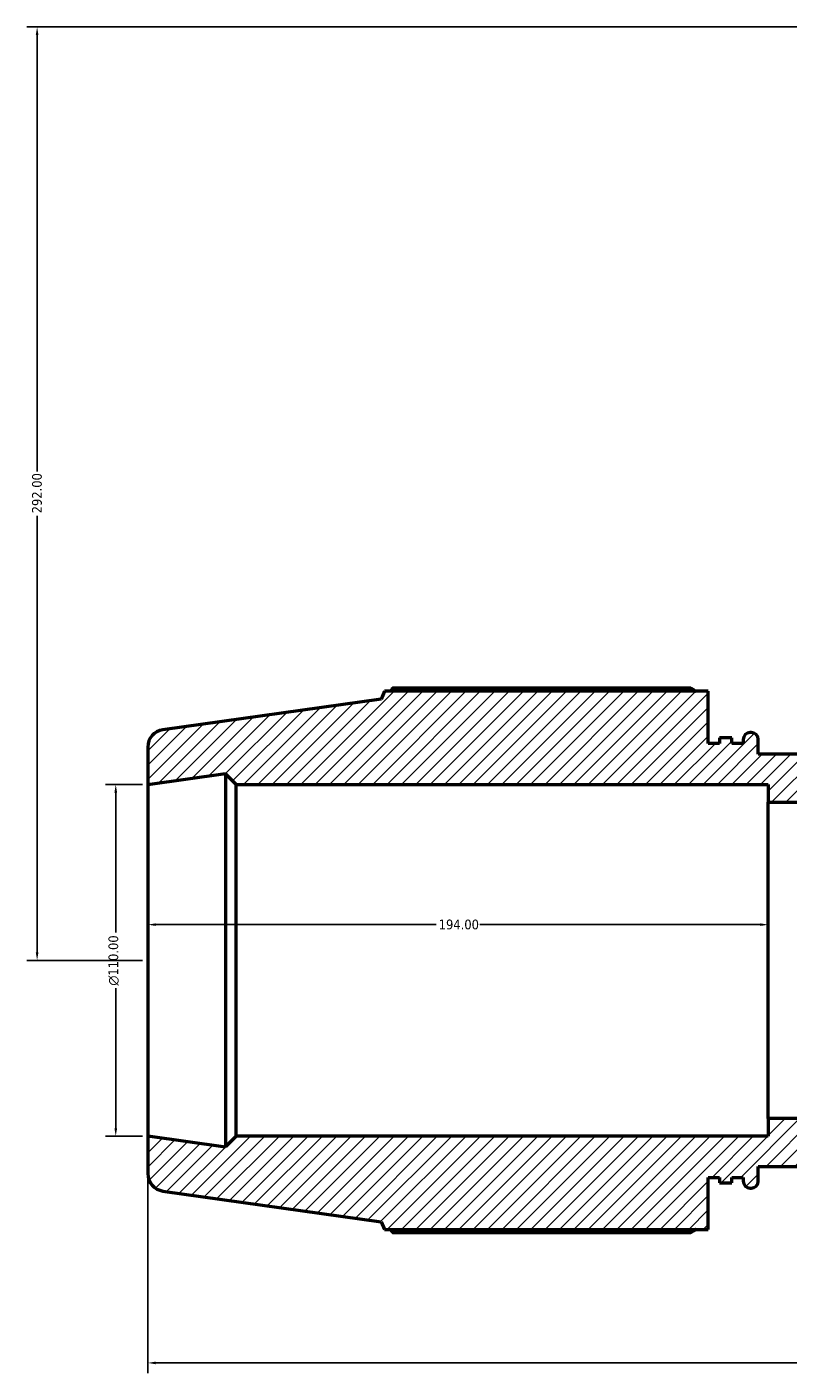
# Model space of a CAD drawing. Header units: millimetres. Extents: x -9 to 1504, y -578 to 1101.
# Tile 1 of 8: x 266 to 504, y -578 to -156. Entities that reach past the tile are written whole.
import ezdxf

# ---------------------------------------------------------------- set-up
doc = ezdxf.new("R2010")
doc.units = ezdxf.units.MM
for name, color, linetype, lineweight in [('Dimension (ANSI)', 7, 'Continuous', 25), ('Hatch (ANSI)', 7, 'Continuous', 18), ('Visible (ANSI)', 7, 'Continuous', 50)]:
    doc.layers.add(name, color=color, linetype=linetype, lineweight=lineweight)
doc.styles.add('Note Text (ANSI)', font='tahoma.ttf')
doc.dimstyles.new('Default - mm (ANSI)', dxfattribs={"dimtxt": 3.048, "dimasz": 2.5, "dimexe": 3.175, "dimexo": 1.6002, "dimgap": 0.8, "dimtad": 0, "dimtoh": 1, "dimrnd": 1e-08, "dimzin": 4, "dimdsep": 46, "dimtxsty": 'Note Text (ANSI)', "dimcen": 0.09, "dimdle": 10, "dimclrd": 256, "dimclre": 256, "dimclrt": 256, "dimadec": 1, "dimazin": 1, "dimtfac": 1, "dimtofl": 0, "dimtmove": 0, "dimatfit": 3, "dimfxl": 1, "dimtolj": 1, "dimtzin": 4, "dimlwd": -1, "dimlwe": -1, "dimarcsym": 0})

# ---------------------------------------------------------------- blocks, each defined once
blk = doc.blocks.new('*D7')
at = {"layer": 'Defpoints', "color": 0, "transparency": 16777216}
for p in [(498.03, -437.3), (304.03, -448.47), (498.03, -448.47)]:
    blk.add_point(p, dxfattribs=at)
at = {"layer": 'Dimension (ANSI)', "transparency": 16777216}
for p, q in [((306.53, -437.3), (394.19, -437.3)), ((495.53, -437.3), (407.87, -437.3))]:
    blk.add_line(p, q, dxfattribs=at)
for points in [[(306.53, -436.88), (306.53, -437.71), (304.03, -437.3)], [(495.53, -436.88), (495.53, -437.71), (498.03, -437.3)]]:
    blk.add_solid(points, dxfattribs=at)
at = {"layer": 'Dimension (ANSI)', "transparency": 16777216, "insert": (394.99, -435.71), "char_height": 3.048, "attachment_point": 1, "style": 'Note Text (ANSI)'}
blk.add_mtext('\\A1;194.00', dxfattribs=at)
blk = doc.blocks.new('*D9')
at = {"layer": 'Defpoints', "color": 0, "transparency": 16777216}
for p in [(304.03, -503.47), (887.03, -503.47), (304.03, -574.4)]:
    blk.add_point(p, dxfattribs=at)
at = {"layer": 'Dimension (ANSI)', "transparency": 16777216}
for p, q in [((304.03, -505.07), (304.03, -577.58)), ((887.03, -505.07), (887.03, -577.58)), ((306.53, -574.4), (588.59, -574.4)), ((884.53, -574.4), (602.48, -574.4))]:
    blk.add_line(p, q, dxfattribs=at)
for points in [[(306.53, -573.98), (306.53, -574.82), (304.03, -574.4)], [(884.53, -573.98), (884.53, -574.82), (887.03, -574.4)]]:
    blk.add_solid(points, dxfattribs=at)
at = {"layer": 'Dimension (ANSI)', "transparency": 16777216, "insert": (589.39, -572.81), "char_height": 3.048, "attachment_point": 1, "style": 'Note Text (ANSI)'}
blk.add_mtext('\\A1;583.00', dxfattribs=at)
blk = doc.blocks.new('*D10')
at = {"layer": 'Defpoints', "color": 0, "transparency": 16777216}
for p in [(540.53, -156.47), (269.44, -448.47), (304.03, -448.47)]:
    blk.add_point(p, dxfattribs=at)
at = {"layer": 'Dimension (ANSI)', "transparency": 16777216}
for p, q in [((538.93, -156.47), (266.26, -156.47)), ((269.44, -158.97), (269.44, -295.51)), ((269.44, -445.97), (269.44, -309.43)), ((302.43, -448.47), (266.26, -448.47))]:
    blk.add_line(p, q, dxfattribs=at)
for points in [[(269.02, -158.97), (269.85, -158.97), (269.44, -156.47)], [(269.02, -445.97), (269.85, -445.97), (269.44, -448.47)]]:
    blk.add_solid(points, dxfattribs=at)
at = {"layer": 'Dimension (ANSI)', "transparency": 16777216, "insert": (267.85, -308.63), "char_height": 3.048, "attachment_point": 1, "rotation": 90, "style": 'Note Text (ANSI)'}
blk.add_mtext('\\A1;292.00', dxfattribs=at)
blk = doc.blocks.new('*D12')
at = {"layer": 'Defpoints', "color": 0, "transparency": 16777216}
for p in [(294.03, -393.47), (304.03, -393.47), (304.03, -503.47)]:
    blk.add_point(p, dxfattribs=at)
at = {"layer": 'Dimension (ANSI)', "transparency": 16777216}
for p, q in [((302.43, -393.47), (290.86, -393.47)), ((294.03, -395.97), (294.03, -439.75)), ((294.03, -500.97), (294.03, -457.19)), ((302.43, -503.47), (290.86, -503.47))]:
    blk.add_line(p, q, dxfattribs=at)
for points in [[(293.61, -395.97), (294.45, -395.97), (294.03, -393.47)], [(293.61, -500.97), (294.45, -500.97), (294.03, -503.47)]]:
    blk.add_solid(points, dxfattribs=at)
at = {"layer": 'Dimension (ANSI)', "transparency": 16777216, "insert": (291.74, -456.39), "char_height": 3.048, "attachment_point": 1, "rotation": 90, "style": 'Note Text (ANSI)'}
blk.add_mtext('\\A1;\\fAIGDT|b0|i0;\\H3.0480;\\ln\\fTahoma|b0|i0;\\H3.0480;110.00', dxfattribs=at)

msp = doc.modelspace()

# ---------------------------------------------------------------- hatches: boundary and pattern name
at = {"layer": 'Hatch (ANSI)'}
h = msp.add_hatch(dxfattribs=at)
h.set_pattern_fill('ANSI31', color=256, scale=25.4, style=0)
h.set_pattern_definition([(45, (0, 0), (-2.245064, 2.245064), [])])
edge = h.paths.add_edge_path()
edge.add_line((479.231, -516.343), (482.756, -516.343))
edge.add_line((482.756, -516.343), (482.756, -518.04))
edge.add_line((482.756, -518.04), (486.673, -518.04))
edge.add_line((486.673, -518.04), (486.673, -516.343))
edge.add_line((486.673, -516.343), (490.198, -516.343))
edge.add_line((490.198, -516.343), (490.198, -517.537))
edge.add_ellipse((492.398, -517.537), major_axis=(-2.2, 0), ratio=1, start_angle=0, end_angle=90)
edge.add_line((492.398, -519.737), (492.698, -519.737))
edge.add_ellipse((492.698, -517.537), major_axis=(0, -2.2), ratio=1, start_angle=0, end_angle=90)
edge.add_line((494.898, -517.537), (494.898, -512.95))
edge.add_line((494.898, -512.95), (696.165, -512.95))
edge.add_line((696.165, -512.95), (696.165, -517.537))
edge.add_ellipse((698.365, -517.537), major_axis=(-2.2, 0), ratio=1, start_angle=0, end_angle=90)
edge.add_line((698.365, -519.737), (698.665, -519.737))
edge.add_ellipse((698.665, -517.537), major_axis=(0, -2.2), ratio=1, start_angle=0, end_angle=90)
edge.add_line((700.865, -517.537), (700.865, -516.343))
edge.add_line((700.865, -516.343), (704.39, -516.343))
edge.add_line((704.39, -516.343), (704.39, -518.04))
edge.add_line((704.39, -518.04), (708.306, -518.04))
edge.add_line((708.306, -518.04), (708.306, -516.343))
edge.add_line((708.306, -516.343), (711.831, -516.343))
edge.add_line((711.831, -516.343), (711.831, -532.633))
edge.add_line((711.831, -532.633), (813.059, -532.633))
edge.add_line((813.059, -532.633), (814.031, -530.228))
edge.add_line((814.031, -530.228), (882.297, -520.634))
edge.add_ellipse((881.531, -515.187), major_axis=(0.765, -5.446), ratio=1, start_angle=0, end_angle=82)
edge.add_line((887.031, -515.187), (887.031, -503.468))
edge.add_line((887.031, -503.468), (862.698, -506.888))
edge.add_line((862.698, -506.888), (862.698, -506.768))
edge.add_line((862.698, -506.768), (859.398, -503.468))
edge.add_line((859.398, -503.468), (693.031, -503.468))
edge.add_line((693.031, -503.468), (693.031, -497.968))
edge.add_line((693.031, -497.968), (498.031, -497.968))
edge.add_line((498.031, -497.968), (498.031, -503.468))
edge.add_line((498.031, -503.468), (331.665, -503.468))
edge.add_line((331.665, -503.468), (328.365, -506.768))
edge.add_line((328.365, -506.768), (328.365, -506.888))
edge.add_line((328.365, -506.888), (304.031, -503.468))
edge.add_line((304.031, -503.468), (304.031, -515.187))
edge.add_ellipse((309.531, -515.187), major_axis=(-5.5, 0), ratio=1, start_angle=0, end_angle=82)
edge.add_line((308.766, -520.634), (377.031, -530.228))
edge.add_line((377.031, -530.228), (378.003, -532.633))
edge.add_line((378.003, -532.633), (479.231, -532.633))
edge.add_line((479.231, -532.633), (479.231, -516.343))
edge = h.paths.add_edge_path()
edge.add_line((511.366, -331.668), (527.656, -331.668))
edge.add_line((527.656, -331.668), (527.656, -338.283))
edge.add_line((527.656, -338.283), (524.262, -338.283))
edge.add_line((524.262, -338.283), (524.262, -340.173))
edge.add_line((524.262, -340.173), (527.656, -340.173))
edge.add_line((527.656, -340.173), (527.656, -346.788))
edge.add_line((527.656, -346.788), (523.069, -346.788))
edge.add_ellipse((523.069, -348.988), major_axis=(0, 2.2), ratio=1, start_angle=0, end_angle=90)
edge.add_ellipse((522.98, -348.368), major_axis=(-2.111, -0.62), ratio=1, start_angle=0, end_angle=73.63125)
edge.add_line((522.98, -350.568), (531.05, -350.568))
edge.add_line((531.05, -350.568), (531.05, -378.487))
edge.add_spline(control_points=[(531.05, -378.487), (531.05, -378.856), (531.013, -379.225), (530.865, -379.949), (530.755, -380.302), (530.33, -381.301), (529.923, -381.899), (528.904, -382.905), (528.301, -383.303), (526.975, -383.847), (526.266, -383.987), (525.55, -383.987)], knot_values=[-0.8661478, -0.8661478, -0.8661478, -0.8661478, -0.7553556, -0.7553556, -0.6445634, -0.6445634, -0.4297089, -0.4297089, -0.2148545, -0.2148545, 0, 0, 0, 0], degree=3, periodic=0)
edge.add_line((525.55, -383.987), (494.898, -383.987))
edge.add_line((494.898, -383.987), (494.898, -379.4))
edge.add_ellipse((492.698, -379.4), major_axis=(2.2, 0), ratio=1, start_angle=0, end_angle=90)
edge.add_line((492.698, -377.2), (492.398, -377.2))
edge.add_ellipse((492.398, -379.4), major_axis=(0, 2.2), ratio=1, start_angle=0, end_angle=90)
edge.add_line((490.198, -379.4), (490.198, -380.593))
edge.add_line((490.198, -380.593), (486.673, -380.593))
edge.add_line((486.673, -380.593), (486.673, -378.897))
edge.add_line((486.673, -378.897), (482.756, -378.897))
edge.add_line((482.756, -378.897), (482.756, -380.593))
edge.add_line((482.756, -380.593), (479.231, -380.593))
edge.add_line((479.231, -380.593), (479.231, -364.303))
edge.add_line((479.231, -364.303), (378.003, -364.303))
edge.add_line((378.003, -364.303), (377.031, -366.709))
edge.add_line((377.031, -366.709), (308.766, -376.303))
edge.add_ellipse((309.531, -381.75), major_axis=(-0.765, 5.446), ratio=1, start_angle=0, end_angle=82)
edge.add_line((304.031, -381.75), (304.031, -393.468))
edge.add_line((304.031, -393.468), (328.365, -390.049))
edge.add_line((328.365, -390.049), (328.365, -390.168))
edge.add_line((328.365, -390.168), (331.665, -393.468))
edge.add_line((331.665, -393.468), (498.031, -393.468))
edge.add_line((498.031, -393.468), (498.031, -398.968))
edge.add_line((498.031, -398.968), (546.031, -398.968))
edge.add_line((546.031, -398.968), (546.031, -350.468))
edge.add_line((546.031, -350.468), (540.531, -350.468))
edge.add_line((540.531, -350.468), (540.531, -184.102))
edge.add_line((540.531, -184.102), (537.231, -180.802))
edge.add_line((537.231, -180.802), (537.111, -180.802))
edge.add_line((537.111, -180.802), (540.531, -156.468))
edge.add_line((540.531, -156.468), (528.812, -156.468))
edge.add_ellipse((528.812, -161.968), major_axis=(0, 5.5), ratio=1, start_angle=0, end_angle=82)
edge.add_line((523.366, -161.203), (513.772, -229.468))
edge.add_line((513.772, -229.468), (511.366, -230.44))
edge.add_line((511.366, -230.44), (511.366, -331.668))
edge = h.paths.add_edge_path()
edge.add_line((663.406, -331.668), (679.696, -331.668))
edge.add_line((679.696, -331.668), (679.696, -230.44))
edge.add_line((679.696, -230.44), (677.291, -229.468))
edge.add_line((677.291, -229.468), (667.697, -161.203))
edge.add_ellipse((662.25, -161.968), major_axis=(5.446, 0.765), ratio=1, start_angle=0, end_angle=82)
edge.add_line((662.25, -156.468), (650.531, -156.468))
edge.add_line((650.531, -156.468), (653.951, -180.802))
edge.add_line((653.951, -180.802), (653.831, -180.802))
edge.add_line((653.831, -180.802), (650.531, -184.102))
edge.add_line((650.531, -184.102), (650.531, -350.468))
edge.add_line((650.531, -350.468), (645.031, -350.468))
edge.add_line((645.031, -350.468), (645.031, -398.968))
edge.add_line((645.031, -398.968), (693.031, -398.968))
edge.add_line((693.031, -398.968), (693.031, -393.468))
edge.add_line((693.031, -393.468), (859.398, -393.468))
edge.add_line((859.398, -393.468), (862.698, -390.168))
edge.add_line((862.698, -390.168), (862.698, -390.049))
edge.add_line((862.698, -390.049), (887.031, -393.468))
edge.add_line((887.031, -393.468), (887.031, -381.75))
edge.add_ellipse((881.531, -381.75), major_axis=(5.5, 0), ratio=1, start_angle=0, end_angle=82)
edge.add_line((882.297, -376.303), (814.031, -366.709))
edge.add_line((814.031, -366.709), (813.059, -364.303))
edge.add_line((813.059, -364.303), (711.831, -364.303))
edge.add_line((711.831, -364.303), (711.831, -380.593))
edge.add_line((711.831, -380.593), (708.306, -380.593))
edge.add_line((708.306, -380.593), (708.306, -378.897))
edge.add_line((708.306, -378.897), (704.39, -378.897))
edge.add_line((704.39, -378.897), (704.39, -380.593))
edge.add_line((704.39, -380.593), (700.865, -380.593))
edge.add_line((700.865, -380.593), (700.865, -379.4))
edge.add_ellipse((698.665, -379.4), major_axis=(2.2, 0), ratio=1, start_angle=0, end_angle=90)
edge.add_line((698.665, -377.2), (698.365, -377.2))
edge.add_ellipse((698.365, -379.4), major_axis=(0, 2.2), ratio=1, start_angle=0, end_angle=90)
edge.add_line((696.165, -379.4), (696.165, -383.987))
edge.add_line((696.165, -383.987), (665.512, -383.987))
edge.add_spline(control_points=[(665.512, -383.987), (665.143, -383.987), (664.775, -383.95), (664.051, -383.802), (663.698, -383.692), (662.699, -383.267), (662.101, -382.86), (661.095, -381.841), (660.696, -381.238), (660.152, -379.913), (660.012, -379.203), (660.012, -378.487)], knot_values=[-0.8661478, -0.8661478, -0.8661478, -0.8661478, -0.7553556, -0.7553556, -0.6445634, -0.6445634, -0.4297089, -0.4297089, -0.2148545, -0.2148545, 0, 0, 0, 0], degree=3, periodic=0)
edge.add_line((660.012, -378.487), (660.012, -350.568))
edge.add_line((660.012, -350.568), (668.083, -350.568))
edge.add_ellipse((668.083, -348.368), major_axis=(0, -2.2), ratio=1, start_angle=0, end_angle=73.63125)
edge.add_ellipse((667.994, -348.988), major_axis=(2.2, 0), ratio=1, start_angle=0, end_angle=90)
edge.add_line((667.994, -346.788), (663.406, -346.788))
edge.add_line((663.406, -346.788), (663.406, -340.173))
edge.add_line((663.406, -340.173), (666.8, -340.173))
edge.add_line((666.8, -340.173), (666.8, -338.283))
edge.add_line((666.8, -338.283), (663.406, -338.283))
edge.add_line((663.406, -338.283), (663.406, -331.668))

# ---------------------------------------------------------------- linework, layer by layer
at = {"layer": 'Visible (ANSI)'}
for p, q in [((378.003, -364.303), (377.031, -366.709)), ((479.231, -364.303), (378.003, -364.303)), ((473.801, -363.314), (380.563, -363.314)), ((479.231, -380.593), (479.231, -364.303)), ((377.031, -366.709), (308.766, -376.303)), ((486.673, -378.897), (482.756, -378.897)), ((482.756, -378.897), (482.756, -380.593)), ((486.673, -380.593), (486.673, -378.897)), ((492.698, -377.2), (492.398, -377.2)), ((304.031, -381.75), (304.031, -393.468)), ((482.756, -380.593), (479.231, -380.593)), ((490.198, -380.593), (486.673, -380.593)), ((490.198, -379.4), (490.198, -380.593)), ((494.898, -383.987), (494.898, -379.4)), ((525.55, -383.987), (494.898, -383.987)), ((304.031, -393.468), (328.365, -390.049)), ((328.365, -390.049), (328.365, -390.168)), ((328.365, -390.168), (331.665, -393.468)), ((328.365, -390.168), (328.365, -506.768)), ((304.031, -393.468), (304.031, -503.468)), ((331.665, -393.468), (498.031, -393.468)), ((331.665, -503.468), (331.665, -393.468)), ((498.031, -393.468), (498.031, -398.968)), ((498.031, -398.968), (546.031, -398.968)), ((498.031, -497.968), (498.031, -398.968)), ((693.031, -497.968), (498.031, -497.968)), ((498.031, -497.968), (498.031, -503.468)), ((328.365, -506.888), (304.031, -503.468)), ((304.031, -503.468), (304.031, -515.187)), ((331.665, -503.468), (328.365, -506.768)), ((498.031, -503.468), (331.665, -503.468)), ((328.365, -506.768), (328.365, -506.888)), ((494.898, -517.537), (494.898, -512.95)), ((494.898, -512.95), (696.165, -512.95)), ((479.231, -516.343), (482.756, -516.343)), ((479.231, -532.633), (479.231, -516.343)), ((482.756, -516.343), (482.756, -518.04)), ((486.673, -518.04), (486.673, -516.343)), ((486.673, -516.343), (490.198, -516.343)), ((490.198, -516.343), (490.198, -517.537)), ((308.766, -520.634), (377.031, -530.228)), ((482.756, -518.04), (486.673, -518.04)), ((492.398, -519.737), (492.698, -519.737)), ((377.031, -530.228), (378.003, -532.633)), ((378.003, -532.633), (479.231, -532.633)), ((380.563, -533.622), (473.801, -533.622))]:
    msp.add_line(p, q, dxfattribs=at)
for centre, radius, start, end in [((309.531, -381.75), 5.5, 98, 180), ((492.398, -379.4), 2.2, 90, 180), ((492.698, -379.4), 2.2, 0, 90), ((309.531, -515.187), 5.5, 180, 262), ((492.398, -517.537), 2.2, 180, 270), ((492.698, -517.537), 2.2, 270, 0)]:
    msp.add_arc(centre, radius, start, end, dxfattribs=at)
for points, weights in [([(380.563, -363.314), (380.239, -363.813), (379.925, -364.303)], [1, 1.0004473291, 1.00074657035]), ([(473.801, -363.314), (474.603, -363.813), (475.379, -364.303)], [1.01813753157, 1.01585968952, 1.01343677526]), ([(379.925, -532.633), (380.239, -533.124), (380.563, -533.622)], [1.00074657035, 1.0004473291, 1]), ([(475.379, -532.633), (474.603, -533.124), (473.801, -533.622)], [1.01343677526, 1.01585968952, 1.01813753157])]:
    msp.add_rational_spline(points, weights, degree=2, dxfattribs=at)

# ---------------------------------------------------------------- dimensions: what is measured, and where the dimension line sits
at = {"layer": 'Dimension (ANSI)'}
for base, p1, p2, angle, picture, middle in [((269.436, -448.468), (540.531, -156.468), (304.031, -448.468), 90, '*D10', (269.436, -302.468)), ((304.031, -574.401), (887.031, -503.468), (304.031, -503.468), 180, '*D9', (595.531, -574.401))]:
    dim = msp.add_linear_dim(base=base, p1=p1, p2=p2, angle=angle, dimstyle='Default - mm (ANSI)', override={"dimtoh": 0, "dimdec": 2, "dimtp": 0, "dimtm": 0, "dimtdec": 2, "dimatfit": 1}, dxfattribs=at)
    dim.commit()
    dim.dimension.update_dxf_attribs({"geometry": picture, "text_midpoint": middle, "dimtype": 160})
dim = msp.add_linear_dim(base=(294.031, -393.468), p1=(304.031, -503.468), p2=(304.031, -393.468), angle=90, text='\\fAIGDT|b0|i0;\\H3.0480;\\ln\\fTahoma|b0|i0;\\H3.0480;<>', dimstyle='Default - mm (ANSI)', override={"dimtoh": 0, "dimdec": 2, "dimtp": 0, "dimtm": 0, "dimtdec": 2, "dimatfit": 1}, dxfattribs=at)
dim.commit()
dim.dimension.update_dxf_attribs({"geometry": '*D12', "text_midpoint": (294.031, -448.468), "dimtype": 160})
dim = msp.add_linear_dim(base=(498.031, -437.297), p1=(304.031, -448.468), p2=(498.031, -448.468), dimstyle='Default - mm (ANSI)', override={"dimtoh": 0, "dimdec": 2, "dimse1": 1, "dimse2": 1, "dimtp": 0, "dimtm": 0, "dimtdec": 2, "dimatfit": 1}, dxfattribs=at)
dim.commit()
dim.dimension.update_dxf_attribs({"geometry": '*D7', "text_midpoint": (401.031, -437.297), "dimtype": 160})

doc.saveas('drawing.dxf')
